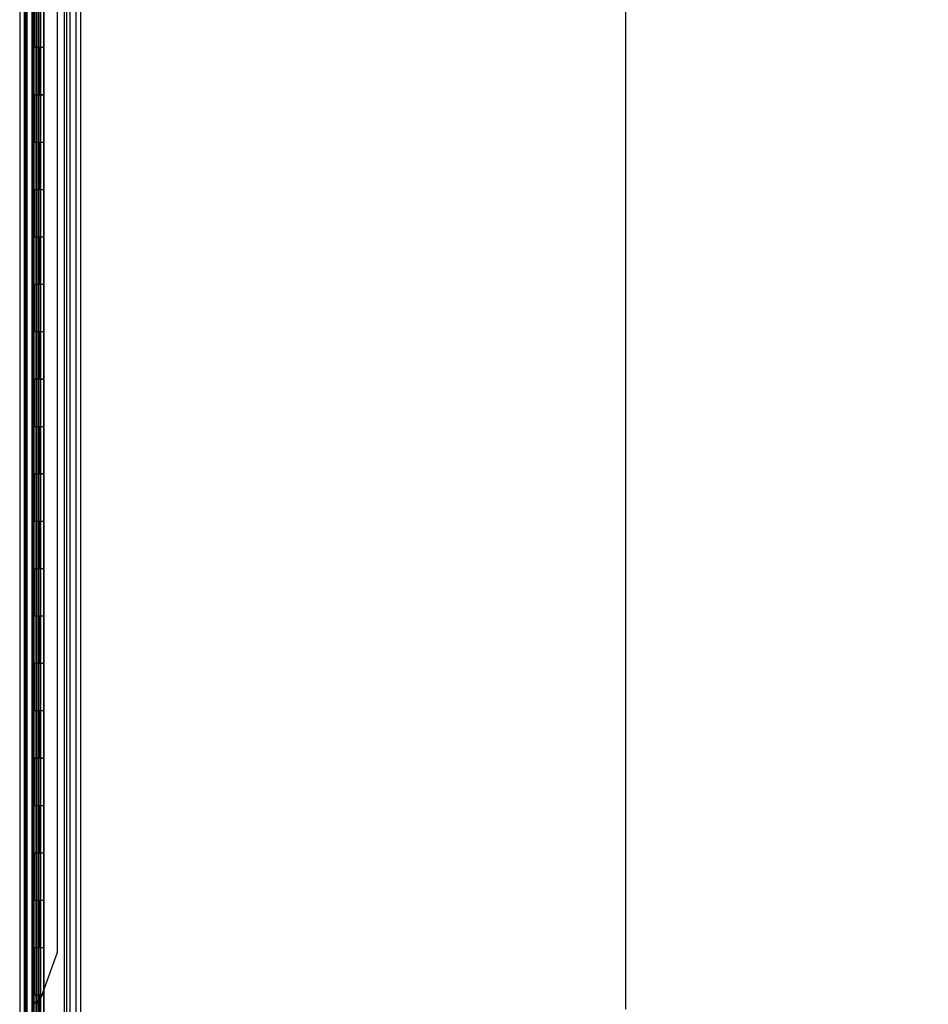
# Model space of a CAD drawing. Header units: inches. Extents: x 1 to 359, y -2 to 239.
# Tile 5 of 65: x 50 to 69, y 116 to 137. Entities that reach past the tile are written whole.
import ezdxf
from ezdxf.enums import TextEntityAlignment as Align
from ezdxf.lldxf.tags import DXFTag

# ---------------------------------------------------------------- set-up
doc = ezdxf.new("R2010")
doc.units = ezdxf.units.IN
doc.header["$MEASUREMENT"] = 0
for name, color, linetype in [('COM54746-78', 7, 'Continuous'), ('COM70220', 7, 'Continuous'), ('COM70739-10', 7, 'Continuous'), ('COM70839-6', 7, 'Continuous'), ('COM71195-10', 7, 'Continuous'), ('COM71300-11', 7, 'Continuous'), ('Default', 7, 'Continuous')]:
    doc.layers.add(name, color=color, linetype=linetype)
doc.styles.add('SEACAD_Times_New_Roman', font='times.ttf')
tags = doc.linetypes.add('HIDDEN2', pattern=[0.1875, 0.125, -0.0625]).pattern_tags.tags
tags[6:7] = [DXFTag(74, 4), DXFTag(75, 0), DXFTag(340, '0'), DXFTag(46, 0.0), DXFTag(50, 0.0), DXFTag(44, 0.0), DXFTag(45, 0.0)]
tags[4:5] = [DXFTag(74, 4), DXFTag(75, 0), DXFTag(340, '0'), DXFTag(46, 0.0), DXFTag(50, 0.0), DXFTag(44, 0.0), DXFTag(45, 0.0)]
doc.dimstyles.new('HAMMOND_(STH_-_540x360)', dxfattribs={"dimtxt": 2, "dimasz": 2.5, "dimexe": 1, "dimexo": 1, "dimgap": 0.5, "dimtad": 0, "dimtih": 1, "dimtoh": 1, "dimzin": 0, "dimdsep": 46, "dimtxsty": 'SEACAD_Times_New_Roman', "dimblk1": '_SE_FILLED', "dimblk2": '_SE_FILLED', "dimsah": 1, "dimcen": 1, "dimadec": 0, "dimazin": 0, "dimtfac": 0.8, "dimtofl": 0, "dimtmove": 0, "dimatfit": 3, "dimfxl": 1, "dimtolj": 1, "dimtzin": 0, "dimarcsym": 0})

# ---------------------------------------------------------------- blocks, each defined once
blk = doc.blocks.new('SE1')
at = {"layer": 'COM54746-78', "color": 7, "linetype": 'HIDDEN2'}
for p, q in [((50.028, 75.512), (50.028, 153.512)), ((50.214, 153.512), (50.214, 76.512)), ((50.314, 76.512), (50.314, 153.512)), ((50.869, 75.512), (50.869, 153.512)), ((50.129, 137.512), (50.129, 136.512)), ((50.178, 137.512), (50.178, 136.512)), ((50.209, 137.513), (50.209, 136.512)), ((50.223, 137.512), (50.223, 136.512)), ((50.264, 137.512), (50.264, 136.512)), ((50.269, 136.512), (50.269, 137.513)), ((50.275, 136.512), (50.275, 137.513)), ((50.319, 136.512), (50.319, 137.513)), ((50.129, 136.512), (50.129, 135.512)), ((50.129, 136.512), (50.134, 136.512)), ((50.134, 136.512), (50.134, 135.512)), ((50.138, 135.512), (50.138, 136.512)), ((50.147, 136.512), (50.147, 135.513)), ((50.209, 136.512), (50.209, 135.513)), ((50.223, 135.512), (50.223, 136.512)), ((50.264, 135.512), (50.264, 136.512)), ((50.269, 136.512), (50.269, 135.513)), ((50.275, 136.512), (50.275, 135.513)), ((50.319, 135.512), (50.319, 136.512)), ((50.129, 135.512), (50.134, 135.512)), ((50.129, 135.512), (50.129, 134.512)), ((50.147, 135.513), (50.147, 135.512)), ((50.147, 135.511), (50.275, 135.511)), ((50.178, 135.512), (50.178, 134.512)), ((50.209, 135.513), (50.209, 134.512)), ((50.223, 135.512), (50.223, 134.512)), ((50.264, 135.512), (50.264, 134.512)), ((50.269, 134.512), (50.269, 135.513)), ((50.275, 134.512), (50.275, 135.513)), ((50.319, 135.511), (50.275, 135.511)), ((50.319, 134.512), (50.319, 135.513)), ((50.319, 135.511), (50.381, 135.511)), ((50.129, 134.512), (50.129, 133.512)), ((50.129, 134.512), (50.134, 134.512)), ((50.134, 134.512), (50.134, 133.512)), ((50.138, 133.512), (50.138, 134.512)), ((50.147, 134.512), (50.147, 133.513)), ((50.209, 134.512), (50.209, 133.513)), ((50.223, 133.512), (50.223, 134.512)), ((50.264, 133.512), (50.264, 134.512)), ((50.269, 134.512), (50.269, 133.513)), ((50.275, 134.512), (50.275, 133.513)), ((50.319, 133.512), (50.319, 134.512)), ((50.129, 133.512), (50.134, 133.512)), ((50.129, 133.512), (50.129, 132.512)), ((50.147, 133.513), (50.147, 133.512)), ((50.147, 133.511), (50.275, 133.511)), ((50.178, 133.512), (50.178, 132.512)), ((50.209, 133.513), (50.209, 132.512)), ((50.223, 133.512), (50.223, 132.512)), ((50.264, 133.512), (50.264, 132.512)), ((50.269, 132.512), (50.269, 133.513)), ((50.275, 132.512), (50.275, 133.513)), ((50.319, 133.511), (50.275, 133.511)), ((50.319, 132.512), (50.319, 133.513)), ((50.319, 133.511), (50.381, 133.511)), ((50.028, 132.664), (49.966, 132.664)), ((50.129, 132.512), (50.129, 131.512)), ((50.129, 132.512), (50.134, 132.512)), ((50.134, 132.512), (50.134, 131.512)), ((50.138, 131.512), (50.138, 132.512)), ((50.147, 132.512), (50.147, 131.513)), ((50.209, 132.512), (50.209, 131.513)), ((50.223, 131.512), (50.223, 132.512)), ((50.264, 131.512), (50.264, 132.512)), ((50.269, 132.512), (50.269, 131.513)), ((50.275, 132.512), (50.275, 131.513)), ((50.319, 131.512), (50.319, 132.512)), ((49.966, 132.36), (50.028, 132.36)), ((50.129, 131.512), (50.134, 131.512)), ((50.129, 131.512), (50.129, 130.512)), ((50.147, 131.513), (50.147, 131.512)), ((50.147, 131.511), (50.275, 131.511)), ((50.178, 131.512), (50.178, 130.512)), ((50.209, 131.513), (50.209, 130.512)), ((50.223, 131.512), (50.223, 130.512)), ((50.264, 131.512), (50.264, 130.512)), ((50.269, 130.512), (50.269, 131.513)), ((50.275, 130.512), (50.275, 131.513)), ((50.319, 131.511), (50.275, 131.511)), ((50.319, 130.512), (50.319, 131.513)), ((50.319, 131.511), (50.381, 131.511)), ((50.129, 130.512), (50.129, 129.512)), ((50.129, 130.512), (50.134, 130.512)), ((50.134, 130.512), (50.134, 129.512)), ((50.138, 129.512), (50.138, 130.512)), ((50.147, 130.512), (50.147, 129.513)), ((50.209, 130.512), (50.209, 129.513)), ((50.223, 129.512), (50.223, 130.512)), ((50.264, 129.512), (50.264, 130.512)), ((50.269, 130.512), (50.269, 129.513)), ((50.275, 130.512), (50.275, 129.513)), ((50.319, 129.512), (50.319, 130.512)), ((50.129, 129.512), (50.134, 129.512)), ((50.129, 129.512), (50.129, 128.512)), ((50.147, 129.513), (50.147, 129.512)), ((50.147, 129.511), (50.275, 129.511)), ((50.178, 129.512), (50.178, 128.512)), ((50.209, 129.513), (50.209, 128.512)), ((50.223, 129.512), (50.223, 128.512)), ((50.264, 129.512), (50.264, 128.512)), ((50.269, 128.512), (50.269, 129.513)), ((50.275, 128.512), (50.275, 129.513)), ((50.319, 129.511), (50.275, 129.511)), ((50.319, 128.512), (50.319, 129.513)), ((50.319, 129.511), (50.381, 129.511)), ((50.129, 128.512), (50.129, 127.512)), ((50.129, 128.512), (50.134, 128.512)), ((50.134, 128.512), (50.134, 127.512)), ((50.138, 127.512), (50.138, 128.512)), ((50.147, 128.512), (50.147, 127.513)), ((50.209, 128.512), (50.209, 127.513)), ((50.223, 127.512), (50.223, 128.512)), ((50.264, 127.512), (50.264, 128.512)), ((50.269, 128.512), (50.269, 127.513)), ((50.275, 128.512), (50.275, 127.513)), ((50.319, 127.512), (50.319, 128.512)), ((50.129, 127.512), (50.134, 127.512)), ((50.129, 127.512), (50.129, 126.512)), ((50.147, 127.513), (50.147, 127.512)), ((50.147, 127.511), (50.275, 127.511)), ((50.178, 127.512), (50.178, 126.512)), ((50.209, 127.513), (50.209, 126.512)), ((50.223, 127.512), (50.223, 126.512)), ((50.264, 127.512), (50.264, 126.512)), ((50.269, 126.512), (50.269, 127.513)), ((50.275, 126.512), (50.275, 127.513)), ((50.319, 127.511), (50.275, 127.511)), ((50.319, 126.512), (50.319, 127.513)), ((50.319, 127.511), (50.381, 127.511)), ((50.028, 126.664), (49.966, 126.664)), ((49.966, 126.36), (50.028, 126.36)), ((50.129, 126.512), (50.129, 125.512)), ((50.129, 126.512), (50.134, 126.512)), ((50.134, 126.512), (50.134, 125.512)), ((50.138, 125.512), (50.138, 126.512)), ((50.147, 126.512), (50.147, 125.513)), ((50.209, 126.512), (50.209, 125.513)), ((50.223, 125.512), (50.223, 126.512)), ((50.264, 125.512), (50.264, 126.512)), ((50.269, 126.512), (50.269, 125.513)), ((50.275, 126.512), (50.275, 125.513)), ((50.319, 125.512), (50.319, 126.512)), ((50.129, 125.512), (50.134, 125.512)), ((50.129, 125.512), (50.129, 124.512)), ((50.147, 125.513), (50.147, 125.512)), ((50.147, 125.511), (50.275, 125.511)), ((50.178, 125.512), (50.178, 124.512)), ((50.209, 125.513), (50.209, 124.512)), ((50.223, 125.512), (50.223, 124.512)), ((50.264, 125.512), (50.264, 124.512)), ((50.269, 124.512), (50.269, 125.513)), ((50.275, 124.512), (50.275, 125.513)), ((50.319, 125.511), (50.275, 125.511)), ((50.319, 124.512), (50.319, 125.513)), ((50.319, 125.511), (50.381, 125.511)), ((50.129, 124.512), (50.129, 123.512)), ((50.129, 124.512), (50.134, 124.512)), ((50.134, 124.512), (50.134, 123.512)), ((50.138, 123.512), (50.138, 124.512)), ((50.147, 124.512), (50.147, 123.513)), ((50.209, 124.512), (50.209, 123.513)), ((50.223, 123.512), (50.223, 124.512)), ((50.264, 123.512), (50.264, 124.512)), ((50.269, 124.512), (50.269, 123.513)), ((50.275, 124.512), (50.275, 123.513)), ((50.319, 123.512), (50.319, 124.512)), ((50.129, 123.512), (50.134, 123.512)), ((50.129, 123.512), (50.129, 122.512)), ((50.147, 123.513), (50.147, 123.512)), ((50.147, 123.511), (50.275, 123.511)), ((50.178, 123.512), (50.178, 122.512)), ((50.209, 123.513), (50.209, 122.512)), ((50.223, 123.512), (50.223, 122.512)), ((50.264, 123.512), (50.264, 122.512)), ((50.269, 122.512), (50.269, 123.513)), ((50.275, 122.512), (50.275, 123.513)), ((50.319, 123.511), (50.275, 123.511)), ((50.319, 122.512), (50.319, 123.513)), ((50.319, 123.511), (50.381, 123.511)), ((50.129, 122.512), (50.129, 121.512)), ((50.129, 122.512), (50.134, 122.512)), ((50.134, 122.512), (50.134, 121.512)), ((50.138, 121.512), (50.138, 122.512)), ((50.147, 122.512), (50.147, 121.513)), ((50.209, 122.512), (50.209, 121.513)), ((50.223, 121.512), (50.223, 122.512)), ((50.264, 121.512), (50.264, 122.512)), ((50.269, 122.512), (50.269, 121.513)), ((50.275, 122.512), (50.275, 121.513)), ((50.319, 121.512), (50.319, 122.512)), ((50.129, 121.512), (50.134, 121.512)), ((50.129, 121.512), (50.129, 120.512)), ((50.147, 121.513), (50.147, 121.512)), ((50.147, 121.511), (50.275, 121.511)), ((50.178, 121.512), (50.178, 120.512)), ((50.209, 121.513), (50.209, 120.512)), ((50.223, 121.512), (50.223, 120.512)), ((50.264, 121.512), (50.264, 120.512)), ((50.269, 120.512), (50.269, 121.513)), ((50.275, 120.512), (50.275, 121.513)), ((50.319, 121.511), (50.275, 121.511)), ((50.319, 120.512), (50.319, 121.513)), ((50.319, 121.511), (50.381, 121.511)), ((50.028, 120.664), (49.966, 120.664)), ((49.966, 120.36), (50.028, 120.36)), ((50.129, 120.512), (50.129, 119.512)), ((50.129, 120.512), (50.134, 120.512)), ((50.134, 120.512), (50.134, 119.512)), ((50.138, 119.512), (50.138, 120.512)), ((50.147, 120.512), (50.147, 119.513)), ((50.209, 120.512), (50.209, 119.513)), ((50.223, 119.512), (50.223, 120.512)), ((50.264, 119.512), (50.264, 120.512)), ((50.269, 120.512), (50.269, 119.513)), ((50.275, 120.512), (50.275, 119.513)), ((50.319, 119.512), (50.319, 120.512)), ((50.129, 119.512), (50.134, 119.512)), ((50.129, 119.512), (50.129, 118.512)), ((50.147, 119.513), (50.147, 119.512)), ((50.147, 119.511), (50.275, 119.511)), ((50.178, 119.512), (50.178, 118.512)), ((50.209, 119.513), (50.209, 118.512)), ((50.223, 119.512), (50.223, 118.512)), ((50.264, 119.512), (50.264, 118.512)), ((50.269, 118.512), (50.269, 119.513)), ((50.275, 118.512), (50.275, 119.513)), ((50.319, 119.511), (50.275, 119.511)), ((50.319, 118.512), (50.319, 119.513)), ((50.319, 119.511), (50.381, 119.511)), ((50.129, 118.512), (50.129, 117.512)), ((50.129, 118.512), (50.134, 118.512)), ((50.134, 118.512), (50.134, 117.512)), ((50.138, 117.512), (50.138, 118.512)), ((50.147, 118.512), (50.147, 117.513)), ((50.209, 118.512), (50.209, 117.513)), ((50.223, 117.512), (50.223, 118.512)), ((50.264, 117.512), (50.264, 118.512)), ((50.269, 118.512), (50.269, 117.513)), ((50.275, 118.512), (50.275, 117.513)), ((50.319, 117.512), (50.319, 118.512)), ((50.129, 117.512), (50.134, 117.512)), ((50.129, 117.512), (50.129, 116.512)), ((50.147, 117.513), (50.147, 117.512)), ((50.147, 117.511), (50.275, 117.511)), ((50.178, 117.512), (50.178, 116.512)), ((50.209, 117.513), (50.209, 116.512)), ((50.223, 117.512), (50.223, 116.512)), ((50.264, 117.512), (50.264, 116.512)), ((50.269, 116.512), (50.269, 117.513)), ((50.275, 116.512), (50.275, 117.513)), ((50.319, 117.511), (50.275, 117.511)), ((50.319, 116.512), (50.319, 117.513)), ((50.319, 117.511), (50.381, 117.511)), ((50.129, 116.512), (50.129, 115.512)), ((50.129, 116.512), (50.134, 116.512)), ((50.134, 116.512), (50.134, 115.512)), ((50.138, 115.512), (50.138, 116.512)), ((50.147, 116.512), (50.147, 115.513)), ((50.209, 116.512), (50.209, 115.513)), ((50.223, 115.512), (50.223, 116.512)), ((50.264, 115.512), (50.264, 116.512)), ((50.269, 116.512), (50.269, 115.513)), ((50.275, 116.512), (50.275, 115.513)), ((50.319, 115.512), (50.319, 116.512))]:
    blk.add_line(p, q, dxfattribs=at)
at = {"layer": 'COM54746-78', "color": 7, "linetype": 'Continuous'}
for p, q in [((50.134, 136.512), (50.134, 137.512)), ((50.138, 137.512), (50.138, 136.512)), ((50.147, 137.512), (50.147, 136.512)), ((50.381, 136.512), (50.381, 137.513)), ((50.134, 136.512), (50.178, 136.512)), ((50.178, 136.512), (50.381, 136.512)), ((50.178, 136.512), (50.381, 136.512)), ((50.178, 135.512), (50.178, 136.512)), ((50.381, 135.512), (50.381, 136.512)), ((50.134, 134.512), (50.134, 135.512)), ((50.134, 135.512), (50.178, 135.512)), ((50.138, 135.512), (50.138, 134.512)), ((50.147, 135.513), (50.381, 135.513)), ((50.147, 135.512), (50.147, 134.512)), ((50.178, 135.512), (50.381, 135.512)), ((50.381, 134.512), (50.381, 135.513)), ((50.134, 134.512), (50.178, 134.512)), ((50.178, 134.512), (50.381, 134.512)), ((50.178, 134.512), (50.381, 134.512)), ((50.178, 133.512), (50.178, 134.512)), ((50.381, 133.512), (50.381, 134.512)), ((50.134, 132.512), (50.134, 133.512)), ((50.134, 133.512), (50.178, 133.512)), ((50.138, 133.512), (50.138, 132.512)), ((50.147, 133.513), (50.381, 133.513)), ((50.147, 133.512), (50.147, 132.512)), ((50.178, 133.512), (50.381, 133.512)), ((50.381, 132.512), (50.381, 133.513)), ((50.134, 132.512), (50.178, 132.512)), ((50.178, 132.512), (50.381, 132.512)), ((50.178, 132.512), (50.381, 132.512)), ((50.178, 131.512), (50.178, 132.512)), ((50.381, 131.512), (50.381, 132.512)), ((50.134, 130.512), (50.134, 131.512)), ((50.134, 131.512), (50.178, 131.512)), ((50.138, 131.512), (50.138, 130.512)), ((50.147, 131.513), (50.381, 131.513)), ((50.147, 131.512), (50.147, 130.512)), ((50.178, 131.512), (50.381, 131.512)), ((50.381, 130.512), (50.381, 131.513)), ((50.134, 130.512), (50.178, 130.512)), ((50.178, 130.512), (50.381, 130.512)), ((50.178, 130.512), (50.381, 130.512)), ((50.178, 129.512), (50.178, 130.512)), ((50.381, 129.512), (50.381, 130.512)), ((50.134, 128.512), (50.134, 129.512)), ((50.134, 129.512), (50.178, 129.512)), ((50.138, 129.512), (50.138, 128.512)), ((50.147, 129.513), (50.381, 129.513)), ((50.147, 129.512), (50.147, 128.512)), ((50.178, 129.512), (50.381, 129.512)), ((50.381, 128.512), (50.381, 129.513)), ((50.134, 128.512), (50.178, 128.512)), ((50.178, 128.512), (50.381, 128.512)), ((50.178, 128.512), (50.381, 128.512)), ((50.178, 127.512), (50.178, 128.512)), ((50.381, 127.512), (50.381, 128.512)), ((50.134, 126.512), (50.134, 127.512)), ((50.134, 127.512), (50.178, 127.512)), ((50.138, 127.512), (50.138, 126.512)), ((50.147, 127.513), (50.381, 127.513)), ((50.147, 127.512), (50.147, 126.512)), ((50.178, 127.512), (50.381, 127.512)), ((50.381, 126.512), (50.381, 127.513)), ((50.134, 126.512), (50.178, 126.512)), ((50.178, 126.512), (50.381, 126.512)), ((50.178, 126.512), (50.381, 126.512)), ((50.178, 125.512), (50.178, 126.512)), ((50.381, 125.512), (50.381, 126.512)), ((50.134, 124.512), (50.134, 125.512)), ((50.134, 125.512), (50.178, 125.512)), ((50.138, 125.512), (50.138, 124.512)), ((50.147, 125.513), (50.381, 125.513)), ((50.147, 125.512), (50.147, 124.512)), ((50.178, 125.512), (50.381, 125.512)), ((50.381, 124.512), (50.381, 125.513)), ((50.134, 124.512), (50.178, 124.512)), ((50.178, 124.512), (50.381, 124.512)), ((50.178, 124.512), (50.381, 124.512)), ((50.178, 123.512), (50.178, 124.512)), ((50.381, 123.512), (50.381, 124.512)), ((50.134, 122.512), (50.134, 123.512)), ((50.134, 123.512), (50.178, 123.512)), ((50.138, 123.512), (50.138, 122.512)), ((50.147, 123.513), (50.381, 123.513)), ((50.147, 123.512), (50.147, 122.512)), ((50.178, 123.512), (50.381, 123.512)), ((50.381, 122.512), (50.381, 123.513)), ((50.134, 122.512), (50.178, 122.512)), ((50.178, 122.512), (50.381, 122.512)), ((50.178, 122.512), (50.381, 122.512)), ((50.178, 121.512), (50.178, 122.512)), ((50.381, 121.512), (50.381, 122.512)), ((50.134, 120.512), (50.134, 121.512)), ((50.134, 121.512), (50.178, 121.512)), ((50.138, 121.512), (50.138, 120.512)), ((50.147, 121.513), (50.381, 121.513)), ((50.147, 121.512), (50.147, 120.512)), ((50.178, 121.512), (50.381, 121.512)), ((50.381, 120.512), (50.381, 121.513)), ((50.134, 120.512), (50.178, 120.512)), ((50.178, 120.512), (50.381, 120.512)), ((50.178, 120.512), (50.381, 120.512)), ((50.178, 119.512), (50.178, 120.512)), ((50.381, 119.512), (50.381, 120.512)), ((50.134, 118.512), (50.134, 119.512)), ((50.134, 119.512), (50.178, 119.512)), ((50.138, 119.512), (50.138, 118.512)), ((50.147, 119.513), (50.381, 119.513)), ((50.147, 119.512), (50.147, 118.512)), ((50.178, 119.512), (50.381, 119.512)), ((50.381, 118.512), (50.381, 119.513)), ((50.134, 118.512), (50.178, 118.512)), ((50.178, 118.512), (50.381, 118.512)), ((50.178, 118.512), (50.381, 118.512)), ((50.178, 117.512), (50.178, 118.512)), ((50.381, 117.512), (50.381, 118.512)), ((50.134, 116.512), (50.134, 117.512)), ((50.134, 117.512), (50.178, 117.512)), ((50.138, 117.512), (50.138, 116.512)), ((50.147, 117.513), (50.381, 117.513)), ((50.147, 117.512), (50.147, 116.512)), ((50.178, 117.512), (50.381, 117.512)), ((50.381, 116.512), (50.381, 117.513)), ((50.134, 116.512), (50.178, 116.512)), ((50.178, 116.512), (50.381, 116.512)), ((50.178, 116.512), (50.381, 116.512)), ((50.178, 115.512), (50.178, 116.512)), ((50.381, 115.512), (50.381, 116.512))]:
    blk.add_line(p, q, dxfattribs=at)
at = {"layer": 'COM70220', "color": 7, "linetype": 'HIDDEN2'}
for p, q in [((50.808, 154.006), (50.808, 74.946)), ((51.054, 154.006), (51.054, 74.946)), ((51.056, 154.006), (51.056, 74.946)), ((51.057, 154.006), (51.057, 74.946))]:
    blk.add_line(p, q, dxfattribs=at)
at = {"layer": 'COM70739-10', "color": 7, "linetype": 'HIDDEN2'}
blk.add_line((49.996, 153.713), (49.996, 75.093), dxfattribs=at)
at = {"layer": 'COM70839-6', "color": 7, "linetype": 'HIDDEN2'}
for p, q in [((50.138, 152.076), (50.138, 115.174)), ((50.138, 152.076), (50.138, 115.174)), ((50.21, 152.076), (50.21, 115.174)), ((50.21, 152.076), (50.21, 115.174)), ((50.669, 117.434), (50.669, 152.076)), ((50.669, 117.434), (50.669, 152.076)), ((50.33, 116.474), (50.662, 117.392)), ((50.33, 116.474), (50.662, 117.392))]:
    blk.add_line(p, q, dxfattribs=at)
for centre, radius, start, end in [((50.544, 117.434), 0.125, 340.1367, 360), ((50.35, 116.32), 0.125, 145.4464, 183.3163), ((50.308, 116.312), 0.1, 115.1844, 128.3527), ((50.212, 116.516), 0.125, 295.1844, 340.1367)]:
    blk.add_arc(centre, radius, start, end, dxfattribs=at)
blk.add_open_spline([(50.18, 116.312), (50.18, 116.314), (50.181, 116.318), (50.181, 116.326), (50.184, 116.335), (50.189, 116.346), (50.199, 116.36), (50.213, 116.373), (50.228, 116.382), (50.237, 116.387), (50.242, 116.389), (50.245, 116.39), (50.246, 116.391)], degree=3, knots=[0, 0, 0, 0, 0.05061, 0.101487, 0.206046, 0.316229, 0.434294, 0.697449, 0.843949, 0.921009, 0.953225, 1, 1, 1, 1], dxfattribs=at)
at = {"layer": 'COM71195-10', "color": 7, "linetype": 'Continuous'}
for p, q in [((50.383, 154.683), (50.383, 74.341)), ((51.153, 154.588), (51.153, 74.436))]:
    blk.add_line(p, q, dxfattribs=at)
at = {"layer": 'COM71195-10', "color": 7, "linetype": 'HIDDEN2'}
for p, q in [((51.058, 154.588), (51.058, 74.436)), ((50.278, 74.653), (50.278, 154.153))]:
    blk.add_line(p, q, dxfattribs=at)
at = {"layer": 'COM71300-11', "color": 7, "linetype": 'HIDDEN2'}
for p, q in [((49.871, 154.063), (49.871, 74.748)), ((50.933, 154.063), (50.933, 74.748))]:
    blk.add_line(p, q, dxfattribs=at)
at = {"layer": 'COM71300-11', "color": 7, "linetype": 'Continuous'}
blk.add_line((49.966, 154.063), (49.966, 74.748), dxfattribs=at)
blk = doc.blocks.new('DMBLK232')
at = {"layer": 'Default', "linetype": 'Continuous', "transparency": 16777216}
for points in [[(63.082, 152.278), (62.666, 154.778), (62.249, 152.278)], [(63.082, 76.746), (62.249, 76.746), (62.666, 74.246)]]:
    blk.add_hatch(color=7, dxfattribs=at).paths.add_polyline_path(points)
at = {"layer": 'Default', "color": 7, "linetype": 'Continuous', "transparency": 16777216}
for p, q in [((51.621, 154.778), (63.666, 154.778)), ((62.666, 154.778), (62.666, 116.212)), ((62.666, 109.812), (62.666, 74.246)), ((51.963, 74.246), (63.666, 74.246))]:
    blk.add_line(p, q, dxfattribs=at)
at = {"layer": 'Default', "color": 7, "linetype": 'Continuous', "transparency": 16777216, "style": 'SEACAD_Times_New_Roman'}
for s, p in [('80.53', (59.253, 115.512)), ('OPENNING', (55.107, 112.512))]:
    blk.add_text(s, height=2, dxfattribs=at).set_placement(p, align=Align.TOP_LEFT)
blk = doc.blocks.new('_SE_FILLED')
at = {"color": 0}
blk.add_line((0, 0), (-1, 0), dxfattribs=at)
blk.add_solid([(0, 0), (-1, -0.1665), (-1, 0.1665), (0, 0)], dxfattribs=at)

msp = doc.modelspace()

# ---------------------------------------------------------------- block references
at = {"layer": 'Default'}
msp.add_blockref('SE1', (0, 0), dxfattribs=at)

# ---------------------------------------------------------------- dimensions: what is measured, and where the dimension line sits
at = {"layer": 'Default', "color": 7, "linetype": 'Continuous'}
dim = msp.add_linear_dim(base=(62.666, 154.778), p1=(50.621, 154.778), p2=(50.278, 74.246), angle=269.7563, text='\\A1;<>\\POPENNING', dimstyle='HAMMOND_(STH_-_540x360)', dxfattribs=at)
dim.commit()
dim.dimension.update_dxf_attribs({"geometry": 'DMBLK232', "text_midpoint": (62.666, 114.512), "dimtype": 161})

doc.saveas('drawing.dxf')
